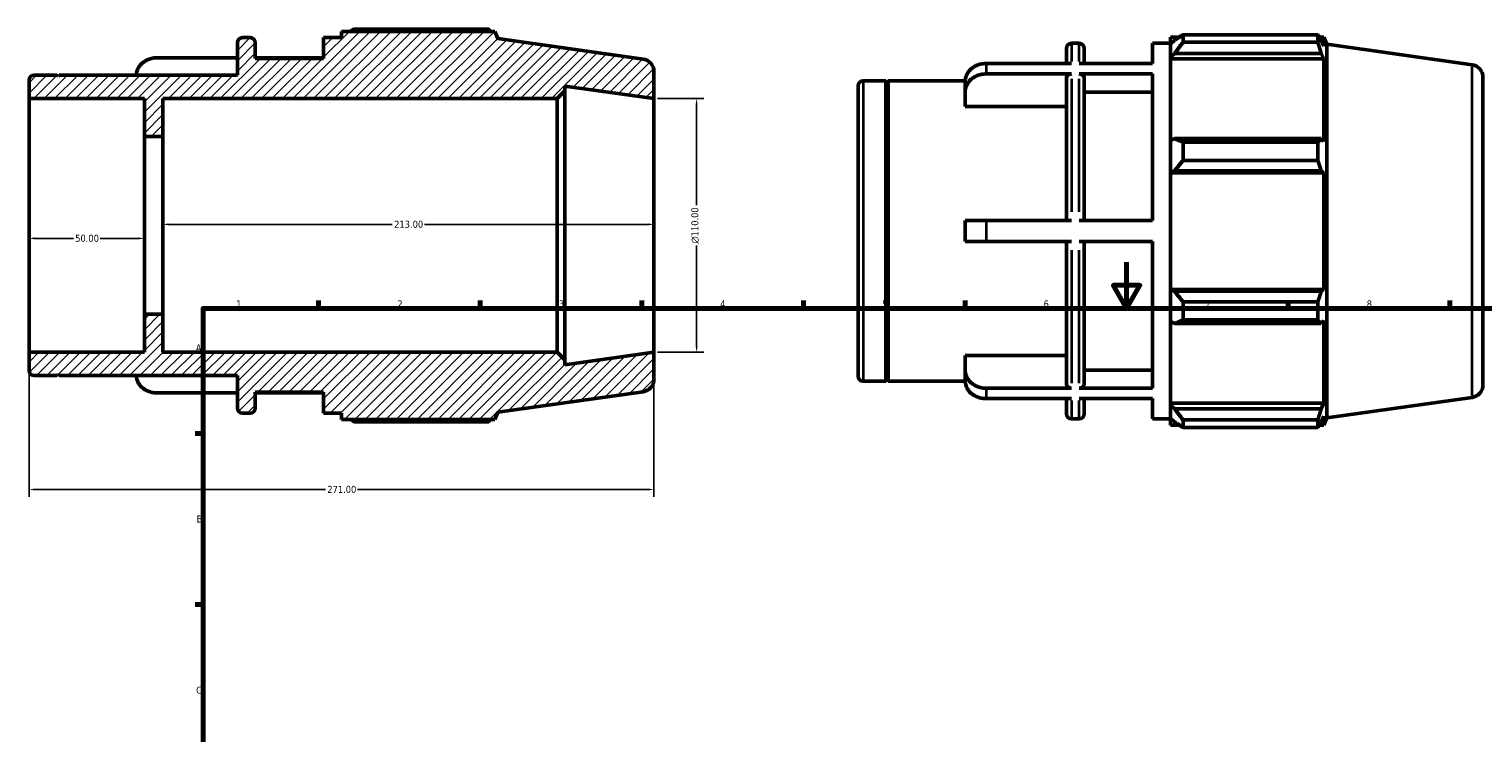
# Model space of a CAD drawing. Header units: millimetres. Extents: x -56 to 934, y -61 to 756.
# Tile 2 of 4: x -56 to 575, y 390 to 695. Entities that reach past the tile are written whole.
import ezdxf

# ---------------------------------------------------------------- set-up
doc = ezdxf.new("R2010")
doc.units = ezdxf.units.MM
for name, color, linetype, lineweight in [('Border (ANSI)', 7, 'Continuous', 70), ('Dimension (ANSI)', 7, 'Continuous', 25), ('Hatch (ANSI)', 7, 'Continuous', 18), ('Visible (ANSI)', 7, 'Continuous', 50), ('Visible Narrow (ANSI)', 7, 'Continuous', 35)]:
    doc.layers.add(name, color=color, linetype=linetype, lineweight=lineweight)
doc.styles.add('Note Text (ANSI)', font='tahoma.ttf')
doc.dimstyles.new('Default - mm (ANSI)', dxfattribs={"dimtxt": 3.048, "dimasz": 2.5, "dimexe": 3.175, "dimexo": 1.6002, "dimgap": 0.8, "dimtad": 0, "dimtoh": 1, "dimrnd": 1e-08, "dimzin": 4, "dimdsep": 46, "dimtxsty": 'Note Text (ANSI)', "dimcen": 0.09, "dimdle": 10, "dimclrd": 256, "dimclre": 256, "dimclrt": 256, "dimadec": 1, "dimazin": 1, "dimtfac": 1, "dimtofl": 0, "dimtmove": 0, "dimatfit": 3, "dimfxl": 1, "dimtolj": 1, "dimtzin": 4, "dimlwd": -1, "dimlwe": -1, "dimarcsym": 0})

# ---------------------------------------------------------------- blocks, each defined once
blk = doc.blocks.new('Borders Default Border')
at = {"layer": 'Border (ANSI)'}
for p, q in [((70.08, 574), (70.08, 577.45)), ((140.17, 574), (140.17, 577.45)), ((210.25, 574), (210.25, 577.45)), ((280.33, 574), (280.33, 577.45)), ((350.42, 574), (350.42, 577.45)), ((490.58, 574), (490.58, 577.45)), ((560.67, 574), (560.67, 577.45)), ((20, 519.75), (16.55, 519.75)), ((20, 445.5), (16.55, 445.5))]:
    blk.add_line(p, q, dxfattribs=at)
at = {"layer": 'Border (ANSI)', "flags": 128}
for points in [[(420.5, 594), (420.5, 574), (414.73, 584), (426.27, 584), (420.5, 574)], [(20, 20), (20, 574), (821, 574), (821, 20), (20, 20)]]:
    blk.add_lwpolyline(points, dxfattribs=at)
at = {"layer": 'Border (ANSI)', "char_height": 3.05, "attachment_point": 7, "style": 'Note Text (ANSI)'}
for s, insert in [('1', (34.35, 574.4)), ('2', (104.2, 574.4)), ('3', (174.26, 574.34)), ('4', (244.23, 574.4)), ('5', (314.48, 574.34)), ('6', (384.49, 574.34)), ('7', (454.6, 574.4)), ('8', (524.63, 574.33)), ('A', (16.78, 555.35)), ('B', (17.15, 481.1)), ('C', (16.95, 406.8))]:
    blk.add_mtext(s, dxfattribs=dict(at, insert=insert))
blk = doc.blocks.new('*D7')
at = {"layer": 'Defpoints', "color": 0, "transparency": 16777216}
for p in [(215.5, 665), (215.5, 555), (234.01, 555)]:
    blk.add_point(p, dxfattribs=at)
at = {"layer": 'Dimension (ANSI)', "transparency": 16777216}
for p, q in [((217.1, 665), (237.19, 665)), ((234.01, 662.5), (234.01, 618.72)), ((234.01, 557.5), (234.01, 601.28)), ((217.1, 555), (237.19, 555))]:
    blk.add_line(p, q, dxfattribs=at)
for points in [[(233.6, 662.5), (234.43, 662.5), (234.01, 665)], [(233.6, 557.5), (234.43, 557.5), (234.01, 555)]]:
    blk.add_solid(points, dxfattribs=at)
at = {"layer": 'Dimension (ANSI)', "transparency": 16777216, "insert": (231.72, 602.08), "char_height": 3.048, "attachment_point": 1, "rotation": 90, "style": 'Note Text (ANSI)'}
blk.add_mtext('\\A1;\\fAIGDT|b0|i0;\\H3.0480;\\ln\\fTahoma|b0|i0;\\H3.0480;110.00', dxfattribs=at)
blk = doc.blocks.new('*D8')
at = {"layer": 'Defpoints', "color": 0, "transparency": 16777216}
for p in [(-55.5, 554.96), (215.5, 555), (-55.5, 495.43)]:
    blk.add_point(p, dxfattribs=at)
at = {"layer": 'Dimension (ANSI)', "transparency": 16777216}
for p, q in [((-55.5, 553.36), (-55.5, 492.25)), ((215.5, 553.4), (215.5, 492.25)), ((-53, 495.43), (73.04, 495.43)), ((213, 495.43), (86.96, 495.43))]:
    blk.add_line(p, q, dxfattribs=at)
for points in [[(-53, 495.84), (-53, 495.01), (-55.5, 495.43)], [(213, 495.84), (213, 495.01), (215.5, 495.43)]]:
    blk.add_solid(points, dxfattribs=at)
at = {"layer": 'Dimension (ANSI)', "transparency": 16777216, "insert": (73.84, 497.01), "char_height": 3.048, "attachment_point": 1, "style": 'Note Text (ANSI)'}
blk.add_mtext('\\A1;271.00', dxfattribs=at)
blk = doc.blocks.new('*D9')
at = {"layer": 'Defpoints', "color": 0, "transparency": 16777216}
for p in [(2.5, 610.43), (2.5, 610), (215.5, 610)]:
    blk.add_point(p, dxfattribs=at)
at = {"layer": 'Dimension (ANSI)', "transparency": 16777216}
for p, q in [((5, 610.43), (102.04, 610.43)), ((213, 610.43), (115.96, 610.43))]:
    blk.add_line(p, q, dxfattribs=at)
for points in [[(5, 610.84), (5, 610.01), (2.5, 610.43)], [(213, 610.84), (213, 610.01), (215.5, 610.43)]]:
    blk.add_solid(points, dxfattribs=at)
at = {"layer": 'Dimension (ANSI)', "transparency": 16777216, "insert": (102.84, 612.01), "char_height": 3.048, "attachment_point": 1, "style": 'Note Text (ANSI)'}
blk.add_mtext('\\A1;213.00', dxfattribs=at)
blk = doc.blocks.new('*D10')
at = {"layer": 'Defpoints', "color": 0, "transparency": 16777216}
for p in [(-55.5, 610), (-5.5, 610), (-5.5, 604.35)]:
    blk.add_point(p, dxfattribs=at)
at = {"layer": 'Dimension (ANSI)', "transparency": 16777216}
for p, q in [((-53, 604.35), (-36.3, 604.35)), ((-8, 604.35), (-24.7, 604.35))]:
    blk.add_line(p, q, dxfattribs=at)
for points in [[(-53, 604.77), (-53, 603.93), (-55.5, 604.35)], [(-8, 604.77), (-8, 603.93), (-5.5, 604.35)]]:
    blk.add_solid(points, dxfattribs=at)
at = {"layer": 'Dimension (ANSI)', "transparency": 16777216, "insert": (-35.5, 605.94), "char_height": 3.048, "attachment_point": 1, "style": 'Note Text (ANSI)'}
blk.add_mtext('\\A1;50.00', dxfattribs=at)

msp = doc.modelspace()

# ---------------------------------------------------------------- hatches: boundary and pattern name
at = {"layer": 'Hatch (ANSI)'}
h = msp.add_hatch(dxfattribs=at)
h.set_pattern_fill('ANSI31', color=256, scale=25.4, style=0)
h.set_pattern_definition([(45, (0, 0), (-2.245064, 2.245064), [])])
edge = h.paths.add_edge_path()
edge.add_ellipse((210, 543.281), major_axis=(0.765, -5.446), ratio=1, start_angle=0, end_angle=82)
edge.add_line((215.5, 543.281), (215.5, 555))
edge.add_line((215.5, 555), (176.786, 549.559))
edge.add_line((176.786, 549.559), (176.786, 551.7))
edge.add_line((176.786, 551.7), (173.486, 555))
edge.add_line((173.486, 555), (2.5, 555))
edge.add_line((2.5, 555), (2.5, 571.5))
edge.add_line((2.5, 571.5), (-5.5, 571.5))
edge.add_line((-5.5, 571.5), (-5.5, 554.964))
edge.add_line((-5.5, 554.964), (-55.5, 554.964))
edge.add_line((-55.5, 554.964), (-55.5, 547.04))
edge.add_ellipse((-53.3, 547.04), major_axis=(-2.2, 0), ratio=1, start_angle=0, end_angle=90)
edge.add_line((-53.3, 544.84), (-43.4, 544.84))
edge.add_line((-43.4, 544.84), (-42.9, 545.34))
edge.add_line((-42.9, 545.34), (-42.4, 544.84))
edge.add_line((-42.4, 544.84), (34.833, 544.84))
edge.add_line((34.833, 544.84), (34.833, 530.75))
edge.add_ellipse((37.033, 530.75), major_axis=(-2.2, 0), ratio=1, start_angle=0, end_angle=90)
edge.add_line((37.033, 528.55), (40.376, 528.55))
edge.add_ellipse((40.376, 530.75), major_axis=(0, -2.2), ratio=1, start_angle=0, end_angle=90)
edge.add_line((42.576, 530.75), (42.576, 537.6))
edge.add_line((42.576, 537.6), (72.257, 537.6))
edge.add_line((72.257, 537.6), (72.257, 528.55))
edge.add_line((72.257, 528.55), (80, 528.55))
edge.add_line((80, 528.55), (80, 525.835))
edge.add_line((80, 525.835), (146.48, 525.835))
edge.add_line((146.48, 525.835), (147.75, 528.978))
edge.add_line((147.75, 528.978), (210.765, 537.835))
edge = h.paths.add_edge_path()
edge.add_ellipse((210, 676.719), major_axis=(5.5, 0), ratio=1, start_angle=0, end_angle=82)
edge.add_line((210.765, 682.165), (147.75, 691.022))
edge.add_line((147.75, 691.022), (146.48, 694.165))
edge.add_line((146.48, 694.165), (80, 694.165))
edge.add_line((80, 694.165), (80, 691.45))
edge.add_line((80, 691.45), (72.257, 691.45))
edge.add_line((72.257, 691.45), (72.257, 682.4))
edge.add_line((72.257, 682.4), (42.576, 682.4))
edge.add_line((42.576, 682.4), (42.576, 689.25))
edge.add_ellipse((40.376, 689.25), major_axis=(2.2, 0), ratio=1, start_angle=0, end_angle=90)
edge.add_line((40.376, 691.45), (37.033, 691.45))
edge.add_ellipse((37.033, 689.25), major_axis=(0, 2.2), ratio=1, start_angle=0, end_angle=90)
edge.add_line((34.833, 689.25), (34.833, 675.16))
edge.add_line((34.833, 675.16), (-42.4, 675.16))
edge.add_line((-42.4, 675.16), (-42.9, 674.66))
edge.add_line((-42.9, 674.66), (-43.4, 675.16))
edge.add_line((-43.4, 675.16), (-53.3, 675.16))
edge.add_ellipse((-53.3, 672.96), major_axis=(0, 2.2), ratio=1, start_angle=0, end_angle=90)
edge.add_line((-55.5, 672.96), (-55.5, 665.036))
edge.add_line((-55.5, 665.036), (-5.5, 665.036))
edge.add_line((-5.5, 665.036), (-5.5, 648.5))
edge.add_line((-5.5, 648.5), (2.5, 648.5))
edge.add_line((2.5, 648.5), (2.5, 665))
edge.add_line((2.5, 665), (173.486, 665))
edge.add_line((173.486, 665), (176.786, 668.3))
edge.add_line((176.786, 668.3), (176.786, 670.441))
edge.add_line((176.786, 670.441), (215.5, 665))
edge.add_line((215.5, 665), (215.5, 676.719))

# ---------------------------------------------------------------- linework, layer by layer
at = {"layer": 'Visible (ANSI)'}
for p, q in [((146.48, 694.165), (80, 694.165)), ((80, 694.165), (80, 691.45)), ((143.92, 695.154), (85.43, 695.154)), ((147.75, 691.022), (146.48, 694.165)), ((34.833, 689.25), (34.833, 675.16)), ((40.376, 691.45), (37.033, 691.45)), ((42.576, 682.4), (42.576, 689.25)), ((80, 691.45), (72.257, 691.45)), ((72.257, 691.45), (72.257, 682.4)), ((210.765, 682.165), (147.75, 691.022)), ((396.565, 688.975), (399.907, 688.975)), ((431.788, 680.216), (431.788, 688.975)), ((431.788, 688.975), (439.531, 688.975)), ((439.531, 691.69), (439.531, 688.657)), ((439.531, 691.69), (443.384, 691.69)), ((441.341, 690.384), (439.531, 688.657)), ((439.531, 682.983), (439.531, 688.657)), ((444.961, 692.679), (444.961, 689.406)), ((444.961, 692.679), (503.452, 692.679)), ((503.452, 689.406), (444.961, 689.406)), ((503.452, 689.406), (503.452, 692.679)), ((504.089, 691.69), (506.011, 691.69)), ((506.011, 687.794), (504.914, 690.384)), ((507.281, 688.546), (506.011, 691.69)), ((506.011, 687.794), (506.011, 691.69)), ((507.281, 526.503), (507.281, 688.546)), ((570.297, 679.69), (507.281, 688.546)), ((34.833, 682.691), (0.007, 682.691)), ((72.257, 682.691), (42.576, 682.691)), ((72.257, 682.4), (42.576, 682.4)), ((394.365, 680.216), (394.365, 686.775)), ((402.107, 686.775), (402.107, 680.216)), ((439.531, 682.983), (441.341, 684.588)), ((439.531, 682.18), (439.531, 682.983)), ((439.531, 682.18), (439.531, 646.806)), ((439.531, 682.18), (506.011, 682.18)), ((441.341, 684.588), (504.914, 684.588)), ((504.914, 684.588), (506.011, 682.18)), ((506.011, 646.388), (506.011, 682.18)), ((-43.4, 675.16), (-53.3, 675.16)), ((-42.9, 674.66), (-43.4, 675.16)), ((-42.4, 675.16), (-42.9, 674.66)), ((34.833, 675.16), (-42.4, 675.16)), ((215.5, 665), (215.5, 676.719)), ((396.565, 680.216), (359.538, 680.216)), ((396.565, 675.691), (359.538, 675.691)), ((431.788, 680.216), (399.907, 680.216)), ((431.788, 675.691), (399.907, 675.691)), ((431.788, 612.05), (431.788, 675.691)), ((-55.5, 672.96), (-55.5, 665.036)), ((176.786, 668.3), (176.786, 670.441)), ((176.786, 670.441), (215.5, 665)), ((304.031, 544.565), (304.031, 670.485)), ((306.231, 672.685), (316.131, 672.685)), ((316.131, 542.365), (316.131, 672.685)), ((316.631, 672.185), (316.131, 672.685)), ((316.631, 672.185), (317.131, 672.685)), ((316.631, 542.865), (316.631, 672.185)), ((317.131, 542.365), (317.131, 672.685)), ((317.131, 672.685), (350.496, 672.685)), ((350.488, 667.84), (350.488, 672.365)), ((394.365, 612.05), (394.365, 673.783)), ((402.107, 673.783), (402.107, 612.05)), ((575.031, 674.244), (575.031, 540.806)), ((-55.5, 665.036), (-5.5, 665.036)), ((-55.5, 554.964), (-55.5, 665.036)), ((-5.5, 665.036), (-5.5, 648.5)), ((2.5, 648.5), (2.5, 665)), ((2.5, 665), (173.486, 665)), ((173.486, 665), (176.786, 668.3)), ((173.486, 665), (173.486, 555)), ((176.786, 551.7), (176.786, 668.3)), ((215.5, 555), (215.5, 665)), ((350.488, 661.556), (350.488, 667.84)), ((431.788, 667.84), (402.107, 667.84)), ((394.365, 661.556), (350.488, 661.556)), ((-5.5, 648.5), (2.5, 648.5)), ((-5.5, 571.5), (-5.5, 648.5)), ((2.5, 571.5), (2.5, 648.5)), ((441.341, 647.641), (439.531, 646.806)), ((439.531, 633.106), (439.531, 646.806)), ((504.914, 647.641), (441.341, 647.641)), ((444.961, 646.069), (444.961, 638.168)), ((444.961, 646.069), (503.452, 646.069)), ((503.452, 638.168), (503.452, 646.069)), ((506.011, 646.388), (504.914, 647.641)), ((503.452, 638.168), (444.961, 638.168)), ((439.531, 633.106), (441.341, 633.65)), ((439.531, 632.834), (439.531, 633.106)), ((439.531, 632.834), (439.531, 582.216)), ((439.531, 632.834), (506.011, 632.834)), ((441.341, 633.65), (504.914, 633.65)), ((504.914, 633.65), (506.011, 632.834)), ((506.011, 582.216), (506.011, 632.834)), ((350.488, 603), (350.488, 612.05)), ((396.565, 612.05), (359.538, 612.05)), ((431.788, 612.05), (399.907, 612.05)), ((396.565, 603), (359.538, 603)), ((394.365, 541.267), (394.365, 603)), ((431.788, 603), (399.907, 603)), ((402.107, 603), (402.107, 541.267)), ((431.788, 539.358), (431.788, 603)), ((439.531, 581.944), (439.531, 582.216)), ((439.531, 582.216), (506.011, 582.216)), ((439.531, 568.244), (439.531, 581.944)), ((441.341, 581.399), (439.531, 581.944)), ((504.914, 581.399), (441.341, 581.399)), ((506.011, 582.216), (504.914, 581.399)), ((444.961, 576.881), (444.961, 568.98)), ((444.961, 576.881), (503.452, 576.881)), ((503.452, 568.98), (503.452, 576.881)), ((2.5, 571.5), (-5.5, 571.5)), ((-5.5, 571.5), (-5.5, 554.964)), ((2.5, 555), (2.5, 571.5)), ((439.531, 568.244), (441.341, 567.408)), ((439.531, 568.244), (439.531, 532.869)), ((503.452, 568.98), (444.961, 568.98)), ((504.914, 567.408), (506.011, 568.662)), ((506.011, 532.869), (506.011, 568.662)), ((441.341, 567.408), (504.914, 567.408)), ((-5.5, 554.964), (-55.5, 554.964)), ((-55.5, 554.964), (-55.5, 547.04)), ((173.486, 555), (2.5, 555)), ((176.786, 551.7), (173.486, 555)), ((215.5, 555), (176.786, 549.559)), ((215.5, 543.281), (215.5, 555)), ((176.786, 549.559), (176.786, 551.7)), ((350.488, 547.209), (350.488, 553.493)), ((350.488, 553.493), (394.365, 553.493)), ((-53.3, 544.84), (-43.4, 544.84)), ((-43.4, 544.84), (-42.9, 545.34)), ((-42.9, 545.34), (-42.4, 544.84)), ((-42.4, 544.84), (34.833, 544.84)), ((34.833, 544.84), (34.833, 530.75)), ((306.231, 542.365), (316.131, 542.365)), ((316.631, 542.865), (316.131, 542.365)), ((316.631, 542.865), (317.131, 542.365)), ((317.131, 542.365), (350.496, 542.365)), ((350.488, 542.684), (350.488, 547.209)), ((402.107, 547.209), (431.788, 547.209)), ((34.833, 537.309), (0.007, 537.309)), ((42.576, 530.75), (42.576, 537.6)), ((42.576, 537.6), (72.257, 537.6)), ((72.257, 537.309), (42.576, 537.309)), ((72.257, 537.6), (72.257, 528.55)), ((147.75, 528.978), (210.765, 537.835)), ((396.565, 539.358), (359.538, 539.358)), ((431.788, 539.358), (399.907, 539.358)), ((396.565, 534.833), (359.538, 534.833)), ((394.365, 528.275), (394.365, 534.833)), ((431.788, 534.833), (399.907, 534.833)), ((402.107, 534.833), (402.107, 528.275)), ((431.788, 526.075), (431.788, 534.833)), ((439.531, 532.067), (439.531, 532.869)), ((439.531, 532.869), (506.011, 532.869)), ((439.531, 526.392), (439.531, 532.067)), ((441.341, 530.461), (439.531, 532.067)), ((504.914, 530.461), (441.341, 530.461)), ((506.011, 532.869), (504.914, 530.461)), ((570.297, 535.359), (507.281, 526.503)), ((37.033, 528.55), (40.376, 528.55)), ((72.257, 528.55), (80, 528.55)), ((80, 528.55), (80, 525.835)), ((80, 525.835), (146.48, 525.835)), ((85.43, 524.846), (143.92, 524.846)), ((146.48, 525.835), (147.75, 528.978)), ((396.565, 526.075), (399.907, 526.075)), ((431.788, 526.075), (439.531, 526.075)), ((439.531, 526.392), (441.341, 524.666)), ((439.531, 526.392), (439.531, 523.36)), ((439.531, 523.36), (443.384, 523.36)), ((444.961, 525.643), (444.961, 522.371)), ((444.961, 525.643), (503.452, 525.643)), ((503.452, 522.371), (503.452, 525.643)), ((504.089, 523.36), (506.011, 523.36)), ((504.914, 524.666), (506.011, 527.255)), ((506.011, 523.36), (506.011, 527.255)), ((507.281, 526.503), (506.011, 523.36)), ((503.452, 522.371), (444.961, 522.371))]:
    msp.add_line(p, q, dxfattribs=at)
for centre, radius, start, end in [((37.033, 689.25), 2.2, 90, 180), ((40.376, 689.25), 2.2, 0, 90), ((396.565, 686.775), 2.2, 90, 180), ((399.907, 686.775), 2.2, 0, 90), ((210, 676.719), 5.5, 0, 82), ((-53.3, 672.96), 2.2, 90, 180), ((569.531, 674.244), 5.5, 0, 82), ((306.231, 670.485), 2.2, 90, 180), ((-53.3, 547.04), 2.2, 180, 270), ((210, 543.281), 5.5, 278, 0), ((306.231, 544.565), 2.2, 180, 270), ((569.531, 540.806), 5.5, 278, 0), ((37.033, 530.75), 2.2, 180, 270), ((40.376, 530.75), 2.2, 270, 0), ((396.565, 528.275), 2.2, 180, 270), ((399.907, 528.275), 2.2, 270, 0)]:
    msp.add_arc(centre, radius, start, end, dxfattribs=at)
for points, weights in [([(83.853, 694.165), (84.628, 694.655), (85.43, 695.154)], [1.00997715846, 1.01172044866, 1.01331659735]), ([(144.558, 694.165), (144.244, 694.655), (143.92, 695.154)], [1.0008318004, 1.00048993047, 1]), ([(444.961, 692.679), (443.079, 691.508), (441.341, 690.384)], [1.01331659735, 1.00957785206, 1.00503179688]), ([(441.341, 684.588), (443.079, 686.948), (444.961, 689.406)], [1.00503179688, 1.00957785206, 1.01331659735]), ([(503.452, 692.679), (504.212, 691.508), (504.914, 690.384)], [1, 1.00115078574, 1.00148468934]), ([(504.914, 684.588), (504.212, 686.948), (503.452, 689.406)], [1.00148468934, 1.00115078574, 1]), ([(444.961, 646.069), (443.079, 646.871), (441.341, 647.641)], [1.01331659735, 1.00957785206, 1.00503179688]), ([(503.452, 646.069), (504.212, 646.871), (504.914, 647.641)], [1, 1.00115078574, 1.00148468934]), ([(441.341, 633.65), (443.079, 635.863), (444.961, 638.168)], [1.00503179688, 1.00957785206, 1.01331659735]), ([(504.914, 633.65), (504.212, 635.863), (503.452, 638.168)], [1.00148468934, 1.00115078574, 1]), ([(444.961, 576.881), (443.079, 579.186), (441.341, 581.399)], [1.01331659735, 1.00957785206, 1.00503179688]), ([(503.452, 576.881), (504.212, 579.186), (504.914, 581.399)], [1, 1.00115078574, 1.00148468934]), ([(441.341, 567.408), (443.079, 568.178), (444.961, 568.98)], [1.00503179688, 1.00957785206, 1.01331659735]), ([(504.914, 567.408), (504.212, 568.178), (503.452, 568.98)], [1.00148468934, 1.00115078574, 1]), ([(444.961, 525.643), (443.079, 528.101), (441.341, 530.461)], [1.01331659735, 1.00957785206, 1.00503179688]), ([(503.452, 525.643), (504.212, 528.101), (504.914, 530.461)], [1, 1.00115078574, 1.00148468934]), ([(85.43, 524.846), (84.628, 525.345), (83.853, 525.835)], [1.01331659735, 1.01172044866, 1.00997715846]), ([(143.92, 524.846), (144.244, 525.345), (144.558, 525.835)], [1, 1.00048993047, 1.0008318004]), ([(441.341, 524.666), (443.079, 523.542), (444.961, 522.371)], [1.00503179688, 1.00957785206, 1.01331659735]), ([(504.914, 524.666), (504.212, 523.542), (503.452, 522.371)], [1.00148468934, 1.00115078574, 1])]:
    msp.add_rational_spline(points, weights, degree=2, dxfattribs=at)
for points, knots in [([(-9.035, 675.16), (-9.016, 675.553), (-8.962, 675.966), (-8.75, 676.892), (-8.567, 677.399), (-8.139, 678.295), (-7.855, 678.765), (-7.178, 679.643), (-6.785, 680.051), (-5.995, 680.736), (-5.525, 681.076), (-4.513, 681.663), (-3.97, 681.909), (-2.939, 682.28), (-2.354, 682.438), (-1.161, 682.644), (-0.551, 682.691), (0.007, 682.691)], [-1.3051845, -1.3051845, -1.3051845, -1.3051845, -1.1735102, -1.1735102, -1.0055622, -1.0055622, -0.8378034, -0.8378034, -0.6700445, -0.6700445, -0.5024671, -0.5024671, -0.3348897, -0.3348897, -0.1674448, -0.1674448, 0, 0, 0, 0]), ([(359.538, 680.216), (358.98, 680.216), (358.371, 680.168), (357.177, 679.962), (356.593, 679.804), (355.561, 679.434), (355.019, 679.187), (354.006, 678.601), (353.536, 678.261), (352.746, 677.576), (352.353, 677.168), (351.676, 676.29), (351.392, 675.819), (350.964, 674.924), (350.781, 674.416), (350.544, 673.379), (350.488, 672.85), (350.488, 672.365)], [0, 0, 0, 0, 0.1674448, 0.1674448, 0.3348897, 0.3348897, 0.5024671, 0.5024671, 0.6700445, 0.6700445, 0.8378034, 0.8378034, 1.0055622, 1.0055622, 1.1735102, 1.1735102, 1.3414583, 1.3414583, 1.3414583, 1.3414583]), ([(350.488, 667.84), (350.488, 668.325), (350.544, 668.854), (350.781, 669.891), (350.964, 670.399), (351.392, 671.294), (351.676, 671.765), (352.353, 672.643), (352.746, 673.051), (353.536, 673.736), (354.006, 674.076), (355.019, 674.662), (355.561, 674.909), (356.593, 675.279), (357.177, 675.437), (358.371, 675.643), (358.98, 675.691), (359.538, 675.691)], [-1.3414583, -1.3414583, -1.3414583, -1.3414583, -1.1735102, -1.1735102, -1.0055622, -1.0055622, -0.8378034, -0.8378034, -0.6700445, -0.6700445, -0.5024671, -0.5024671, -0.3348897, -0.3348897, -0.1674448, -0.1674448, 0, 0, 0, 0]), ([(396.565, 675.691), (396.293, 675.691), (395.974, 675.636), (395.472, 675.456), (395.201, 675.299), (394.817, 674.966), (394.636, 674.731), (394.428, 674.296), (394.365, 674.018), (394.365, 673.783)], [0, 0, 0, 0, 0.08141206, 0.08141206, 0.16288846, 0.16288846, 0.24444505, 0.24444505, 0.32607188, 0.32607188, 0.32607188, 0.32607188]), ([(402.107, 673.783), (402.107, 674.018), (402.044, 674.296), (401.836, 674.731), (401.655, 674.966), (401.271, 675.299), (401, 675.456), (400.498, 675.636), (400.179, 675.691), (399.907, 675.691)], [-0.32607188, -0.32607188, -0.32607188, -0.32607188, -0.24444505, -0.24444505, -0.16288846, -0.16288846, -0.08141206, -0.08141206, 0, 0, 0, 0]), ([(359.538, 612.05), (358.98, 612.05), (358.371, 612.05), (357.177, 612.05), (356.593, 612.05), (355.561, 612.05), (355.019, 612.05), (354.006, 612.05), (353.536, 612.05), (352.746, 612.05), (352.353, 612.05), (351.676, 612.05), (351.392, 612.05), (350.964, 612.05), (350.781, 612.05), (350.544, 612.05), (350.488, 612.05), (350.488, 612.05)], [0, 0, 0, 0, 0.1674448, 0.1674448, 0.3348897, 0.3348897, 0.5024671, 0.5024671, 0.6700445, 0.6700445, 0.8378034, 0.8378034, 1.0055622, 1.0055622, 1.1735102, 1.1735102, 1.3414583, 1.3414583, 1.3414583, 1.3414583]), ([(350.488, 603), (350.488, 603), (350.544, 603), (350.781, 603), (350.964, 603), (351.392, 603), (351.676, 603), (352.353, 603), (352.746, 603), (353.536, 603), (354.006, 603), (355.019, 603), (355.561, 603), (356.593, 603), (357.177, 603), (358.371, 603), (358.98, 603), (359.538, 603)], [-1.3414583, -1.3414583, -1.3414583, -1.3414583, -1.1735102, -1.1735102, -1.0055622, -1.0055622, -0.8378034, -0.8378034, -0.6700445, -0.6700445, -0.5024671, -0.5024671, -0.3348897, -0.3348897, -0.1674448, -0.1674448, 0, 0, 0, 0]), ([(0.007, 537.309), (-0.551, 537.309), (-1.161, 537.356), (-2.354, 537.562), (-2.939, 537.72), (-3.97, 538.091), (-4.513, 538.337), (-5.525, 538.924), (-5.995, 539.264), (-6.785, 539.949), (-7.178, 540.357), (-7.855, 541.235), (-8.139, 541.705), (-8.567, 542.601), (-8.75, 543.108), (-8.962, 544.034), (-9.016, 544.447), (-9.035, 544.84)], [0, 0, 0, 0, 0.1674448, 0.1674448, 0.3348897, 0.3348897, 0.5024671, 0.5024671, 0.6700445, 0.6700445, 0.8378034, 0.8378034, 1.0055622, 1.0055622, 1.1735102, 1.1735102, 1.3051845, 1.3051845, 1.3051845, 1.3051845]), ([(359.538, 539.358), (358.98, 539.358), (358.371, 539.406), (357.177, 539.612), (356.593, 539.77), (355.561, 540.14), (355.019, 540.387), (354.006, 540.973), (353.536, 541.313), (352.746, 541.998), (352.353, 542.406), (351.676, 543.285), (351.392, 543.755), (350.964, 544.651), (350.781, 545.158), (350.544, 546.195), (350.488, 546.725), (350.488, 547.209)], [0, 0, 0, 0, 0.1674448, 0.1674448, 0.3348897, 0.3348897, 0.5024671, 0.5024671, 0.6700445, 0.6700445, 0.8378034, 0.8378034, 1.0055622, 1.0055622, 1.1735102, 1.1735102, 1.3414583, 1.3414583, 1.3414583, 1.3414583]), ([(350.488, 542.684), (350.488, 542.2), (350.544, 541.67), (350.781, 540.633), (350.964, 540.126), (351.392, 539.23), (351.676, 538.76), (352.353, 537.881), (352.746, 537.473), (353.536, 536.788), (354.006, 536.448), (355.019, 535.862), (355.561, 535.615), (356.593, 535.245), (357.177, 535.087), (358.371, 534.881), (358.98, 534.833), (359.538, 534.833)], [-1.3414583, -1.3414583, -1.3414583, -1.3414583, -1.1735102, -1.1735102, -1.0055622, -1.0055622, -0.8378034, -0.8378034, -0.6700445, -0.6700445, -0.5024671, -0.5024671, -0.3348897, -0.3348897, -0.1674448, -0.1674448, 0, 0, 0, 0]), ([(394.365, 541.267), (394.365, 541.031), (394.428, 540.754), (394.636, 540.318), (394.817, 540.083), (395.201, 539.75), (395.472, 539.593), (395.974, 539.413), (396.293, 539.358), (396.565, 539.358)], [-0.32607188, -0.32607188, -0.32607188, -0.32607188, -0.24444505, -0.24444505, -0.16288846, -0.16288846, -0.08141206, -0.08141206, 0, 0, 0, 0]), ([(399.907, 539.358), (400.179, 539.358), (400.498, 539.413), (401, 539.593), (401.271, 539.75), (401.655, 540.083), (401.836, 540.318), (402.044, 540.754), (402.107, 541.031), (402.107, 541.267)], [0, 0, 0, 0, 0.08141206, 0.08141206, 0.16288846, 0.16288846, 0.24444505, 0.24444505, 0.32607188, 0.32607188, 0.32607188, 0.32607188])]:
    msp.add_open_spline(points, degree=3, knots=knots, dxfattribs=at)
at = {"layer": 'Visible Narrow (ANSI)'}
for p, q in [((396.565, 688.952), (396.565, 681.056)), ((399.907, 681.056), (399.907, 688.952)), ((359.538, 680.011), (359.538, 675.938)), ((570.297, 536.248), (570.297, 678.802)), ((306.231, 671.882), (306.231, 543.167)), ((396.565, 673.531), (396.565, 615.849)), ((399.907, 615.849), (399.907, 673.531)), ((359.538, 611.598), (359.538, 603.452)), ((396.565, 599.2), (396.565, 541.519)), ((399.907, 541.519), (399.907, 599.2)), ((359.538, 539.112), (359.538, 535.039)), ((396.565, 533.993), (396.565, 526.097)), ((399.907, 526.097), (399.907, 533.993))]:
    msp.add_line(p, q, dxfattribs=at)

# ---------------------------------------------------------------- block references
msp.add_blockref('Borders Default Border', (0, 0))

# ---------------------------------------------------------------- dimensions: what is measured, and where the dimension line sits
at = {"layer": 'Dimension (ANSI)'}
dim = msp.add_linear_dim(base=(234.014, 555), p1=(215.5, 665), p2=(215.5, 555), angle=90, text='\\fAIGDT|b0|i0;\\H3.0480;\\ln\\fTahoma|b0|i0;\\H3.0480;<>', dimstyle='Default - mm (ANSI)', override={"dimtoh": 0, "dimdec": 2, "dimtp": 0, "dimtm": 0, "dimtdec": 2, "dimatfit": 1}, dxfattribs=at)
dim.commit()
dim.dimension.update_dxf_attribs({"geometry": '*D7', "text_midpoint": (234.014, 610), "dimtype": 160})
for base, p1, p2, override, picture, middle in [((2.5, 610.426), (215.5, 610), (2.5, 610), {"dimtoh": 0, "dimdec": 2, "dimse1": 1, "dimse2": 1, "dimtp": 0, "dimtm": 0, "dimtdec": 2, "dimatfit": 1}, '*D9', (109, 610.426)), ((-5.5, 604.35), (-55.5, 610), (-5.5, 610), {"dimtoh": 0, "dimdec": 2, "dimse1": 1, "dimse2": 1, "dimtp": 0, "dimtm": 0, "dimtdec": 2, "dimatfit": 1}, '*D10', (-30.5, 604.35)), ((-55.5, 495.426), (215.5, 555), (-55.5, 554.964), {"dimtoh": 0, "dimdec": 2, "dimtp": 0, "dimtm": 0, "dimtdec": 2, "dimatfit": 1}, '*D8', (80, 495.426))]:
    dim = msp.add_linear_dim(base=base, p1=p1, p2=p2, angle=180, dimstyle='Default - mm (ANSI)', override=override, dxfattribs=at)
    dim.commit()
    dim.dimension.update_dxf_attribs({"geometry": picture, "text_midpoint": middle, "dimtype": 160})

doc.saveas('drawing.dxf')
